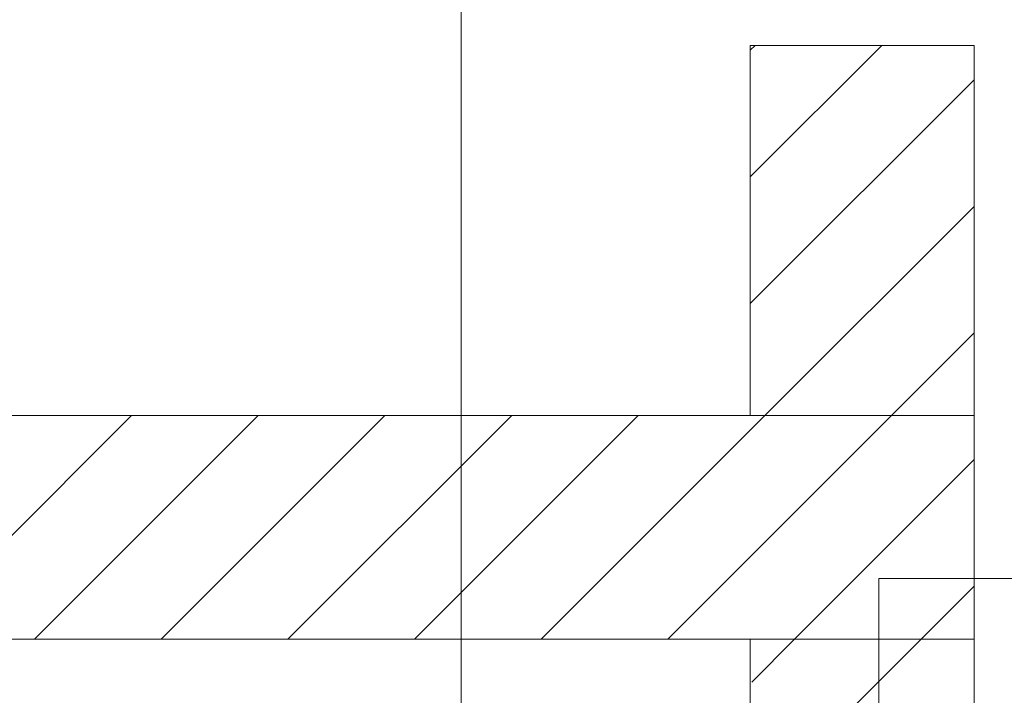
# Model space of a CAD drawing. Extents: x -720 to 300, y 62 to 1107.
# Tile 189 of 250: x 173 to 184, y 855 to 863. Entities that reach past the tile are written whole.
import ezdxf
from ezdxf.lldxf.tags import DXFTag

# ---------------------------------------------------------------- set-up
doc = ezdxf.new("R2010")
doc.units = 0
doc.layers.get('0').update_dxf_attribs({"lineweight": 35})
doc.layers.add('E_Detail_Beschriftung', color=7, linetype='Continuous', lineweight=13, true_color=0x009900)
doc.layers.add('E_Detail_Wandschraffur', color=7, linetype='Continuous', lineweight=5, true_color=0xc0c0c0)
doc.layers.add('E_Detail_Linie_Text_Bem', color=7, linetype='Continuous', lineweight=13)
doc.styles.get("Standard").update_dxf_attribs({"font": 'ARIALN.TTF'})
tags = doc.linetypes.add('fein_strichliert', pattern=[4, 1, -2, 1]).pattern_tags.tags
tags[8:9] = [DXFTag(74, 4), DXFTag(75, 0), DXFTag(340, '0'), DXFTag(46, 0.0), DXFTag(50, 0.0), DXFTag(44, 0.0), DXFTag(45, 0.0)]
tags[6:7] = [DXFTag(74, 4), DXFTag(75, 0), DXFTag(340, '0'), DXFTag(46, 0.0), DXFTag(50, 0.0), DXFTag(44, 0.0), DXFTag(45, 0.0)]
tags[4:5] = [DXFTag(74, 4), DXFTag(75, 0), DXFTag(340, '0'), DXFTag(46, 0.0), DXFTag(50, 0.0), DXFTag(44, 0.0), DXFTag(45, 0.0)]
tags = doc.linetypes.add('fein_strichliert-A06G9FM98I', pattern=[4, 1, -2, 1]).pattern_tags.tags
tags[8:9] = [DXFTag(74, 4), DXFTag(75, 0), DXFTag(340, '0'), DXFTag(46, 0.0), DXFTag(50, 0.0), DXFTag(44, 0.0), DXFTag(45, 0.0)]
tags[6:7] = [DXFTag(74, 4), DXFTag(75, 0), DXFTag(340, '0'), DXFTag(46, 0.0), DXFTag(50, 0.0), DXFTag(44, 0.0), DXFTag(45, 0.0)]
tags[4:5] = [DXFTag(74, 4), DXFTag(75, 0), DXFTag(340, '0'), DXFTag(46, 0.0), DXFTag(50, 0.0), DXFTag(44, 0.0), DXFTag(45, 0.0)]

# ---------------------------------------------------------------- blocks, each defined once
blk = doc.blocks.new('Referenz-A06G9FMH8I')
at = {"layer": 'E_Detail_Linie_Text_Bem', "linetype": 'fein_strichliert-A06G9FM98I', "ltscale": 0.65}
blk.add_line((177.752, 815.192), (177.752, 868.071), dxfattribs=at)
at = {"layer": 'E_Detail_Linie_Text_Bem', "linetype": 'Continuous', "ltscale": 0.13}
for p, q in [((180.98, 862.634), (183.48, 862.634)), ((180.98, 858.5), (180.98, 862.634)), ((183.48, 862.634), (183.48, 858.5)), ((183.48, 858.5), (132.153, 858.5)), ((183.48, 858.5), (180.98, 858.5)), ((183.48, 856), (183.48, 858.5)), ((132.153, 856), (180.98, 856)), ((142.546, 856), (183.48, 856)), ((180.98, 856), (183.48, 856)), ((180.98, 844.2), (180.98, 856)), ((183.48, 856), (183.48, 816))]:
    blk.add_line(p, q, dxfattribs=at)
at = {"layer": 'E_Detail_Linie_Text_Bem', "color": 0, "linetype": 'Continuous', "ltscale": 0.13}
for p, q in [((182.417, 855.031), (182.417, 856.679)), ((182.417, 856.679), (184.678, 856.679))]:
    blk.add_line(p, q, dxfattribs=at)
at = {"layer": 'E_Detail_Wandschraffur', "linetype": 'fein_strichliert', "ltscale": 0.13}
for p, q in [((180.98, 861.165), (182.45, 862.634)), ((181.144, 858.5), (183.48, 860.836)), ((172.987, 856), (175.487, 858.5)), ((175.816, 856), (178.316, 858.5)), ((178.644, 856), (181.144, 858.5)), ((181.472, 856), (183.48, 858.008)), ((180.996, 855.523), (181.472, 856))]:
    blk.add_line(p, q, dxfattribs=at)
at = {"layer": 'E_Detail_Wandschraffur', "linetype": 'ByBlock', "ltscale": 0.13}
for p, q in [((180.98, 862.579), (181.036, 862.634)), ((180.98, 859.751), (183.48, 862.251)), ((182.558, 858.5), (183.48, 859.422)), ((171.573, 856), (174.073, 858.5)), ((174.401, 856), (176.901, 858.5)), ((177.23, 856), (179.73, 858.5)), ((180.058, 856), (182.558, 858.5)), ((182.887, 856), (183.48, 856.594)), ((182.062, 855.175), (182.887, 856))]:
    blk.add_line(p, q, dxfattribs=at)
at = {"layer": 'E_Detail_Beschriftung', "linetype": 'Continuous', "ltscale": 0.13, "insert": (178.533, 847.845), "char_height": 1.4, "attachment_point": 1, "rotation": 90}
blk.add_mtext('{\\fArial Narrow;Endtüllen}', dxfattribs=at)

msp = doc.modelspace()

# ---------------------------------------------------------------- block references
at = {"color": 8, "lineweight": 25, "ltscale": 0.25, "true_color": 0x808080}
msp.add_blockref('Referenz-A06G9FMH8I', (0, 0), dxfattribs=at)

doc.saveas('drawing.dxf')
